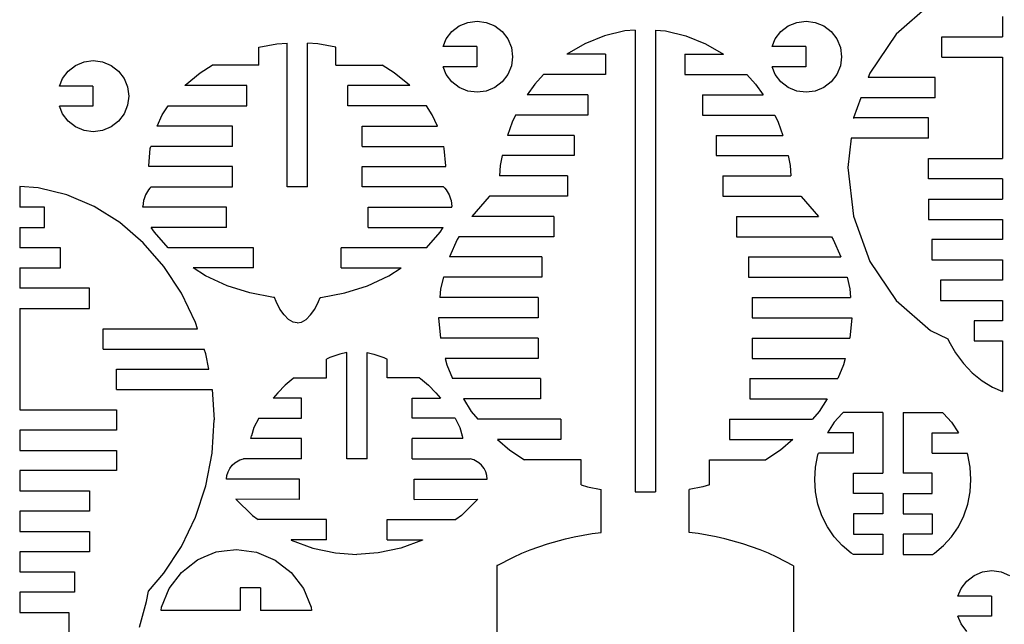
# Model space of a CAD drawing. Extents: x -2556 to 3065, y -2153 to 1951.
# Tile 4 of 10: x -990 to 759, y -774 to 300. Entities that reach past the tile are written whole.
import ezdxf

# ---------------------------------------------------------------- set-up
doc = ezdxf.new("R2010")
doc.units = 0
doc.header["$MEASUREMENT"] = 0
doc.layers.get('0').update_dxf_attribs({"linetype": 'CONTINUOUS'})

msp = doc.modelspace()

# ---------------------------------------------------------------- linework, layer by layer
for p, q in [((628.1, 327.1), (567.1, 273.9)), ((756.1, 305), (756.1, 269)), ((-222.1, 278.5), (-209, 288.6)), ((-209, 288.6), (-193.8, 294.9)), ((-193.8, 294.9), (-177.4, 297)), ((-177.4, 297), (-161.1, 294.9)), ((-161.1, 294.9), (-145.9, 288.6)), ((-145.9, 288.6), (-132.8, 278.5)), ((103.2, 280.9), (85.2, 279.6)), ((103.2, 280.9), (103.2, -538.8)), ((139.2, 280.9), (139.2, -538.8)), ((139.2, 280.9), (157.1, 279.6)), ((362.3, 278.5), (375.4, 288.6)), ((375.4, 288.6), (390.6, 294.9)), ((390.6, 294.9), (407, 297)), ((407, 297), (423.3, 294.9)), ((423.3, 294.9), (438.5, 288.6)), ((438.5, 288.6), (451.6, 278.5)), ((-237.7, 251.9), (-232.1, 265.5)), ((-232.1, 265.5), (-222.1, 278.5)), ((-132.8, 278.5), (-122.8, 265.5)), ((-122.8, 265.5), (-116.5, 250.2)), ((48.8, 271), (13.9, 256.9)), ((85.2, 279.6), (48.8, 271)), ((157.1, 279.6), (193.6, 271)), ((193.6, 271), (228.5, 256.9)), ((346.7, 251.9), (352.3, 265.5)), ((352.3, 265.5), (362.3, 278.5)), ((451.6, 278.5), (461.6, 265.5)), ((461.6, 265.5), (467.9, 250.2)), ((567.1, 273.9), (520.3, 204.6)), ((648.1, 233), (648.1, 269)), ((648.1, 269), (756.1, 269)), ((-565.1, 250.9), (-533.2, 256.7)), ((-565.1, 218.6), (-565.1, 250.9)), ((-533.2, 256.7), (-514.7, 257.8)), ((-514.7, 2.6), (-514.7, 257.8)), ((-460.2, 256.7), (-478.7, 257.8)), ((-478.7, 2.6), (-478.7, 257.8)), ((-428.3, 250.9), (-460.2, 256.7)), ((-428.3, 218.6), (-428.3, 250.9)), ((-178.1, 251.9), (-237.7, 251.9)), ((-178.1, 251.9), (-178.1, 215.9)), ((-116.5, 250.2), (-114.3, 233.9)), ((13.9, 256.9), (-18.1, 238.1)), ((228.5, 256.9), (260.4, 238.1)), ((406.3, 251.9), (346.7, 251.9)), ((406.3, 251.9), (406.3, 215.9)), ((467.9, 250.2), (470.1, 233.9)), ((-114.3, 233.9), (-116.5, 217.6)), ((50.7, 238.1), (-18.1, 238.1)), ((50.7, 238.1), (50.7, 202.1)), ((191.7, 238.1), (260.4, 238.1)), ((191.7, 238.1), (191.7, 202.1)), ((470.1, 233.9), (467.9, 217.6)), ((648.1, 233), (756.1, 233)), ((756.1, 233), (756.1, 53)), ((-903.7, 208.4), (-890.6, 218.5)), ((-890.6, 218.5), (-875.4, 224.8)), ((-875.4, 224.8), (-859, 226.9)), ((-859, 226.9), (-842.7, 224.8)), ((-842.7, 224.8), (-827.5, 218.5)), ((-827.5, 218.5), (-814.4, 208.4)), ((-669, 205.4), (-647.7, 218.6)), ((-565.1, 218.6), (-647.7, 218.6)), ((-428.3, 218.6), (-345.8, 218.6)), ((-324.4, 205.4), (-345.8, 218.6)), ((-178.1, 215.9), (-237.7, 215.9)), ((-232.1, 202.3), (-237.7, 215.9)), ((-116.5, 217.6), (-122.8, 202.3)), ((406.3, 215.9), (346.7, 215.9)), ((352.3, 202.3), (346.7, 215.9)), ((467.9, 217.6), (461.6, 202.3)), ((-919.3, 181.8), (-913.7, 195.4)), ((-913.7, 195.4), (-903.7, 208.4)), ((-814.4, 208.4), (-804.4, 195.4)), ((-804.4, 195.4), (-798.1, 180.1)), ((-695.8, 183.3), (-669, 205.4)), ((-297.7, 183.3), (-324.4, 205.4)), ((-222.1, 189.3), (-232.1, 202.3)), ((-122.8, 202.3), (-132.8, 189.3)), ((-59.3, 202.1), (-75.1, 185.1)), ((50.7, 202.1), (-59.3, 202.1)), ((191.7, 202.1), (301.6, 202.1)), ((301.6, 202.1), (317.4, 185.1)), ((362.3, 189.3), (352.3, 202.3)), ((461.6, 202.3), (451.6, 189.3)), ((520.3, 204.6), (517.5, 197)), ((636.1, 197), (517.5, 197)), ((636.1, 161), (636.1, 197)), ((-859.7, 181.8), (-919.3, 181.8)), ((-859.7, 181.8), (-859.7, 145.8)), ((-798.1, 180.1), (-795.9, 163.8)), ((-696.4, 182.6), (-695.8, 183.3)), ((-586.5, 182.6), (-696.4, 182.6)), ((-586.5, 146.6), (-586.5, 182.6)), ((-297.1, 182.6), (-406.9, 182.6)), ((-406.9, 146.6), (-406.9, 182.6)), ((-297.1, 182.6), (-297.7, 183.3)), ((-209, 179.2), (-222.1, 189.3)), ((-193.8, 172.9), (-209, 179.2)), ((-145.9, 179.2), (-161.1, 172.9)), ((-132.8, 189.3), (-145.9, 179.2)), ((-75.1, 185.1), (-88.2, 166.1)), ((317.4, 185.1), (330.6, 166.1)), ((375.4, 179.2), (362.3, 189.3)), ((390.6, 172.9), (375.4, 179.2)), ((438.5, 179.2), (423.3, 172.9)), ((451.6, 189.3), (438.5, 179.2)), ((-795.9, 163.8), (-798.1, 147.5)), ((-177.4, 170.8), (-193.8, 172.9)), ((-161.1, 172.9), (-177.4, 170.8)), ((19.2, 166.1), (-88.2, 166.1)), ((19.2, 166.1), (19.2, 130.1)), ((223.2, 166.1), (330.6, 166.1)), ((223.2, 166.1), (223.2, 130.1)), ((407, 170.8), (390.6, 172.9)), ((423.3, 172.9), (407, 170.8)), ((504.4, 161), (491.3, 125)), ((636.1, 161), (504.4, 161)), ((-859.7, 145.8), (-919.3, 145.8)), ((-913.7, 132.2), (-919.3, 145.8)), ((-798.1, 147.5), (-804.4, 132.2)), ((-736.5, 130.9), (-726.1, 146.6)), ((-726.1, 146.6), (-586.5, 146.6)), ((-267.3, 146.6), (-406.9, 146.6)), ((-256.9, 130.9), (-267.3, 146.6)), ((-903.7, 119.2), (-913.7, 132.2)), ((-804.4, 132.2), (-814.4, 119.2)), ((-745.7, 110.6), (-736.5, 130.9)), ((-247.8, 110.6), (-256.9, 130.9)), ((-108.9, 130.1), (-115.3, 117.6)), ((19.2, 130.1), (-108.9, 130.1)), ((223.2, 130.1), (351.3, 130.1)), ((351.3, 130.1), (357.6, 117.6)), ((491.3, 125), (490.9, 123.9)), ((491.3, 125), (490.9, 125)), ((624.1, 125), (491.3, 125)), ((624.1, 89), (624.1, 125)), ((-890.6, 109.1), (-903.7, 119.2)), ((-875.4, 102.8), (-890.6, 109.1)), ((-827.5, 109.1), (-842.7, 102.8)), ((-814.4, 119.2), (-827.5, 109.1)), ((-611.9, 110.6), (-745.7, 110.6)), ((-611.9, 74.6), (-611.9, 110.6)), ((-381.5, 74.6), (-381.5, 110.6)), ((-381.5, 110.6), (-247.8, 110.6)), ((-115.3, 117.6), (-123.4, 94.1)), ((357.6, 117.6), (365.7, 94.1)), ((-859, 100.7), (-875.4, 102.8)), ((-842.7, 102.8), (-859, 100.7)), ((-4.8, 94.1), (-123.4, 94.1)), ((-4.8, 94.1), (-4.8, 58.1)), ((247.2, 94.1), (247.2, 58.1)), ((247.2, 94.1), (365.7, 94.1)), ((486.9, 89), (480.9, 37.3)), ((624.1, 89), (486.9, 89)), ((-760.5, 39.9), (-757.8, 71)), ((-757.8, 71), (-756.8, 74.6)), ((-611.9, 74.6), (-756.8, 74.6)), ((-381.5, 74.6), (-236.6, 74.6)), ((-235.7, 71), (-236.6, 74.6)), ((-233, 39.9), (-235.7, 71)), ((-132.7, 58.1), (-136.2, 40.6)), ((-4.8, 58.1), (-132.7, 58.1)), ((247.2, 58.1), (375, 58.1)), ((375, 58.1), (378.5, 40.6)), ((624.1, 17), (624.1, 53)), ((624.1, 53), (756.1, 53)), ((-760.5, 38.6), (-760.5, 39.9)), ((-611.9, 38.6), (-760.5, 38.6)), ((-611.9, 2.6), (-611.9, 38.6)), ((-381.5, 2.6), (-381.5, 38.6)), ((-381.5, 38.6), (-233, 38.6)), ((-233, 38.6), (-233, 39.9)), ((-136.2, 40.6), (-137.4, 22.1)), ((378.5, 40.6), (379.8, 22.1)), ((480.9, 37.3), (490.9, -49.3)), ((-16.8, 22.1), (-137.4, 22.1)), ((-16.8, 22.1), (-16.8, -13.9)), ((259.2, 22.1), (259.2, -13.9)), ((259.2, 22.1), (379.8, 22.1)), ((-957.1, 1), (-989.8, 3.6)), ((-989.8, 3.6), (-989.8, -33.4)), ((-906.3, -11.7), (-957.1, 1)), ((-758.6, 0.1), (-760.9, -2.7)), ((-756.2, 2.6), (-758.6, 0.1)), ((-756.2, 2.6), (-611.9, 2.6)), ((-478.7, 2.6), (-514.7, 2.6)), ((-237.3, 2.6), (-381.5, 2.6)), ((-237.3, 2.6), (-234.8, 0.1)), ((-234.8, 0.1), (-232.6, -2.7)), ((756.1, 17), (624.1, 17)), ((756.1, 17), (756.1, -19)), ((-857.6, -32.4), (-906.3, -11.7)), ((-767.8, -15), (-769, -18.3)), ((-766.4, -11.7), (-767.8, -15)), ((-764.8, -8.6), (-766.4, -11.7)), ((-762.9, -5.6), (-764.8, -8.6)), ((-760.9, -2.7), (-762.9, -5.6)), ((-232.6, -2.7), (-230.5, -5.6)), ((-230.5, -5.6), (-228.7, -8.6)), ((-228.7, -8.6), (-227, -11.7)), ((-227, -11.7), (-225.6, -15)), ((-225.6, -15), (-224.4, -18.3)), ((-156.2, -14.7), (-186.6, -49.9)), ((-155.2, -13.9), (-156.2, -14.7)), ((-16.8, -13.9), (-155.2, -13.9)), ((259.2, -13.9), (397.6, -13.9)), ((397.6, -13.9), (398.5, -14.7)), ((398.5, -14.7), (428.9, -49.9)), ((-945.5, -33.4), (-989.8, -33.4)), ((-945.5, -69.4), (-945.5, -33.4)), ((-811.9, -60.9), (-857.6, -32.4)), ((-769.9, -21.7), (-771.3, -32.2)), ((-771.3, -33.4), (-771.3, -32.2)), ((-622.7, -33.4), (-771.3, -33.4)), ((-769, -18.3), (-769.9, -21.7)), ((-622.7, -69.4), (-622.7, -33.4)), ((-370.7, -69.4), (-370.7, -33.4)), ((-370.7, -33.4), (-222.1, -33.4)), ((-224.4, -18.3), (-223.5, -21.7)), ((-223.5, -21.7), (-222.1, -32.2)), ((-222.1, -33.4), (-222.1, -32.2)), ((624.1, -19), (624.1, -55)), ((624.1, -19), (756.1, -19)), ((-40.8, -49.9), (-186.6, -49.9)), ((-40.8, -49.9), (-40.8, -85.9)), ((283.2, -49.9), (428.9, -49.9)), ((283.2, -49.9), (283.2, -85.9)), ((490.9, -49.3), (520.3, -130)), ((-989.8, -69.4), (-945.5, -69.4)), ((-989.8, -69.4), (-989.8, -105.4)), ((-770.3, -96.5), (-811.9, -60.9)), ((-622.7, -69.4), (-756, -69.4)), ((-750.6, -77.8), (-756, -69.4)), ((-370.7, -69.4), (-237.4, -69.4)), ((-242.8, -77.8), (-237.4, -69.4)), ((624.1, -55), (756.1, -55)), ((756.1, -55), (756.1, -91)), ((-726.3, -105.4), (-750.6, -77.8)), ((-267.1, -105.4), (-242.8, -77.8)), ((-209.6, -85.9), (-212.9, -91.1)), ((-40.8, -85.9), (-209.6, -85.9)), ((283.2, -85.9), (451.9, -85.9)), ((451.9, -85.9), (455.3, -91.1)), ((-733.5, -138.5), (-770.3, -96.5)), ((-212.9, -91.1), (-226.1, -121.9)), ((455.3, -91.1), (468.5, -121.9)), ((756.1, -91), (630.1, -91)), ((630.1, -91), (630.1, -127)), ((-917.3, -105.4), (-989.8, -105.4)), ((-917.3, -141.4), (-917.3, -105.4)), ((-574.7, -105.4), (-726.3, -105.4)), ((-574.7, -141.4), (-574.7, -105.4)), ((-267.1, -105.4), (-418.7, -105.4)), ((-418.7, -141.4), (-418.7, -105.4)), ((-62.1, -121.9), (-226.1, -121.9)), ((-62.1, -121.9), (-62.1, -157.9)), ((304.4, -121.9), (304.4, -157.9)), ((304.4, -121.9), (468.5, -121.9)), ((-702.3, -186), (-733.5, -138.5)), ((520.3, -130), (567.1, -199.3)), ((630.1, -127), (756.1, -127)), ((756.1, -127), (756.1, -163)), ((-989.8, -141.4), (-917.3, -141.4)), ((-989.8, -141.4), (-989.8, -177.4)), ((-574.7, -141.4), (-681.4, -141.4)), ((-659.5, -155.3), (-681.4, -141.4)), ((-621.5, -173), (-659.5, -155.3)), ((-418.7, -141.4), (-312.1, -141.4)), ((-372, -173), (-334, -155.3)), ((-334, -155.3), (-312.1, -141.4)), ((-580.9, -185.8), (-621.5, -173)), ((-412.5, -185.8), (-372, -173)), ((-237.3, -157.9), (-242.5, -178.3)), ((-62.1, -157.9), (-237.3, -157.9)), ((304.4, -157.9), (479.7, -157.9)), ((479.7, -157.9), (484.8, -178.3)), ((756.1, -163), (645.8, -163)), ((645.8, -163), (645.8, -199)), ((-865.7, -177.4), (-989.8, -177.4)), ((-865.7, -213.4), (-865.7, -177.4)), ((-677.4, -238.1), (-702.3, -186)), ((-538.7, -193.7), (-580.9, -185.8)), ((-454.8, -193.7), (-412.5, -185.8)), ((-242.5, -178.3), (-243.8, -193.9)), ((484.8, -178.3), (486.1, -193.9)), ((-537.3, -193.7), (-538.7, -193.7)), ((-534.5, -201), (-537.3, -193.7)), ((-527.7, -214.3), (-534.5, -201)), ((-465.7, -214.3), (-458.9, -201)), ((-458.9, -201), (-456.2, -193.7)), ((-456.2, -193.7), (-454.8, -193.7)), ((-69, -193.9), (-243.8, -193.9)), ((-69, -193.9), (-69, -229.9)), ((311.3, -193.9), (311.3, -229.9)), ((311.3, -193.9), (486.1, -193.9)), ((567.1, -199.3), (628.1, -252.5)), ((645.8, -199), (756.1, -199)), ((756.1, -199), (756.1, -235)), ((-989.8, -213.4), (-865.7, -213.4)), ((-989.8, -213.4), (-989.8, -393.4)), ((-520.2, -224.9), (-527.7, -214.3)), ((-512.3, -232.7), (-520.2, -224.9)), ((-481.2, -232.7), (-473.2, -224.9)), ((-473.2, -224.9), (-465.7, -214.3)), ((-673.7, -249.4), (-677.4, -238.1)), ((-504, -237.4), (-512.3, -232.7)), ((-496.7, -239), (-504, -237.4)), ((-496.7, -239), (-489.5, -237.4)), ((-489.5, -237.4), (-481.2, -232.7)), ((-245.7, -229.9), (-242.5, -265.9)), ((-69, -229.9), (-245.7, -229.9)), ((311.3, -229.9), (488.1, -229.9)), ((488.1, -229.9), (484.8, -265.9)), ((756.1, -235), (705.7, -235)), ((705.7, -235), (705.7, -271)), ((-841.7, -285.4), (-841.7, -249.4)), ((-841.7, -249.4), (-673.7, -249.4)), ((628.1, -252.5), (658.9, -267)), ((-69, -265.9), (-242.5, -265.9)), ((-69, -265.9), (-69, -301.9)), ((311.3, -265.9), (484.8, -265.9)), ((311.3, -265.9), (311.3, -301.9)), ((658.9, -267), (660.7, -271.3)), ((660.7, -271.3), (672.5, -292.1)), ((705.7, -271), (756.1, -271)), ((756.1, -271), (756.1, -360.8)), ((-841.7, -285.4), (-661.9, -285.4)), ((-659.2, -293.8), (-661.9, -285.4)), ((-653.9, -321.4), (-659.2, -293.8)), ((-420.9, -294.7), (-438.7, -300.7)), ((-408.9, -291.7), (-420.9, -294.7)), ((-408.9, -480.4), (-408.9, -291.7)), ((-372.9, -291.7), (-360.9, -294.7)), ((-372.9, -480.4), (-372.9, -291.7)), ((-360.9, -294.7), (-343.1, -300.7)), ((672.5, -292.1), (686.4, -310.9)), ((-438.7, -300.7), (-444.9, -303.4)), ((-444.9, -336.4), (-444.9, -303.4)), ((-343.1, -300.7), (-336.9, -303.4)), ((-336.9, -336.4), (-336.9, -303.4)), ((-234.3, -301.9), (-231.3, -313.7)), ((-69, -301.9), (-234.3, -301.9)), ((-231.3, -313.7), (-220.9, -337.9)), ((311.3, -301.9), (476.6, -301.9)), ((473.6, -313.7), (463.2, -337.9)), ((476.6, -301.9), (473.6, -313.7)), ((686.4, -310.9), (702.2, -327.5)), ((-817.7, -357.4), (-817.7, -321.4)), ((-817.7, -321.4), (-653.9, -321.4)), ((702.2, -327.5), (719.5, -341.7)), ((-518.1, -349.7), (-531.4, -362.9)), ((-503.8, -337.5), (-518.1, -349.7)), ((-502.3, -336.4), (-503.8, -337.5)), ((-502.3, -336.4), (-444.9, -336.4)), ((-279.5, -336.4), (-336.9, -336.4)), ((-279.5, -336.4), (-278, -337.5)), ((-278, -337.5), (-263.7, -349.7)), ((-263.7, -349.7), (-250.4, -362.9)), ((-64.8, -337.9), (-220.9, -337.9)), ((-64.8, -337.9), (-64.8, -373.9)), ((307.2, -337.9), (307.2, -373.9)), ((307.2, -337.9), (463.2, -337.9)), ((719.5, -341.7), (738.2, -353.1)), ((-817.7, -357.4), (-647.8, -357.4)), ((-647.8, -357.4), (-644.4, -411)), ((-531.4, -362.9), (-539.7, -372.4)), ((-250.4, -362.9), (-242.1, -372.4)), ((738.2, -353.1), (756.1, -360.8)), ((-489.3, -372.4), (-539.7, -372.4)), ((-489.3, -408.4), (-489.3, -372.4)), ((-292.5, -408.4), (-292.5, -372.4)), ((-292.5, -372.4), (-242.1, -372.4)), ((-64.8, -373.9), (-201.8, -373.9)), ((-201.8, -373.9), (-187.7, -396.3)), ((307.2, -373.9), (444.2, -373.9)), ((444.2, -373.9), (430.1, -396.3)), ((-989.8, -393.4), (-817.7, -393.4)), ((-817.7, -393.4), (-817.7, -429.4)), ((-187.7, -396.3), (-176, -409.9)), ((430.1, -396.3), (418.3, -409.9)), ((456.8, -415.5), (471, -399.8)), ((471, -399.8), (473.1, -398.1)), ((543.1, -398.1), (473.1, -398.1)), ((543.1, -398.1), (543.1, -506.1)), ((579.1, -398.1), (649.1, -398.1)), ((579.1, -398.1), (579.1, -506.1)), ((651.2, -399.8), (649.1, -398.1)), ((665.4, -415.5), (651.2, -399.8)), ((-648.1, -470.3), (-644.4, -411)), ((-565.2, -408.4), (-573.7, -424.6)), ((-565.2, -408.4), (-489.3, -408.4)), ((-216.6, -408.4), (-292.5, -408.4)), ((-216.6, -408.4), (-208.1, -424.6)), ((-28.8, -409.9), (-176, -409.9)), ((-28.8, -409.9), (-28.8, -445.9)), ((271.2, -409.9), (418.3, -409.9)), ((271.2, -409.9), (271.2, -445.9)), ((456.8, -415.5), (444.7, -434.1)), ((665.4, -415.5), (677.4, -434.1)), ((-817.7, -429.4), (-989.8, -429.4)), ((-989.8, -429.4), (-989.8, -465.4)), ((-573.7, -424.6), (-578.1, -439.3)), ((-208.1, -424.6), (-203.7, -439.3)), ((491.4, -434.1), (444.7, -434.1)), ((491.4, -470.1), (491.4, -434.1)), ((630.8, -470.1), (630.8, -434.1)), ((630.8, -434.1), (677.4, -434.1)), ((-579.3, -444.4), (-578.9, -442)), ((-489.3, -444.4), (-579.3, -444.4)), ((-578.9, -442), (-578.1, -439.3)), ((-489.3, -480.4), (-489.3, -444.4)), ((-292.5, -480.4), (-292.5, -444.4)), ((-202.5, -444.4), (-292.5, -444.4)), ((-202.9, -442), (-203.7, -439.3)), ((-202.5, -444.4), (-202.9, -442)), ((-141, -445.9), (-119, -464.9)), ((-28.8, -445.9), (-141, -445.9)), ((271.2, -445.9), (383.4, -445.9)), ((383.4, -445.9), (361.3, -464.9)), ((-989.8, -465.4), (-817.7, -465.4)), ((-817.7, -465.4), (-817.7, -501.4)), ((-659.2, -528.3), (-648.1, -470.3)), ((-119, -464.9), (-92.9, -481.9)), ((361.3, -464.9), (335.2, -481.9)), ((428.1, -473.4), (429.2, -470.1)), ((491.4, -470.1), (429.2, -470.1)), ((630.8, -470.1), (693, -470.1)), ((694.1, -473.4), (693, -470.1)), ((-612.5, -491.9), (-607.5, -487.3)), ((-607.5, -487.3), (-601.7, -483.7)), ((-601.7, -483.7), (-598.6, -482.4)), ((-598.6, -482.4), (-592, -480.4)), ((-489.3, -480.4), (-592, -480.4)), ((-372.9, -480.4), (-408.9, -480.4)), ((-292.5, -480.4), (-189.8, -480.4)), ((-183.2, -482.4), (-189.8, -480.4)), ((-180.1, -483.7), (-183.2, -482.4)), ((-174.3, -487.3), (-180.1, -483.7)), ((-169.3, -491.9), (-174.3, -487.3)), ((7.2, -481.9), (-92.9, -481.9)), ((7.2, -526.3), (7.2, -481.9)), ((235.2, -526.3), (235.2, -481.9)), ((235.2, -481.9), (335.2, -481.9)), ((423.8, -495.1), (428.1, -473.4)), ((698.4, -495.1), (694.1, -473.4)), ((-817.7, -501.4), (-989.8, -501.4)), ((-989.8, -501.4), (-989.8, -537.4)), ((-621.8, -509.8), (-619.8, -503.3)), ((-619.8, -503.3), (-616.7, -497.3)), ((-616.7, -497.3), (-612.5, -491.9)), ((-165.1, -497.3), (-169.3, -491.9)), ((-162, -503.3), (-165.1, -497.3)), ((-160, -509.8), (-162, -503.3)), ((422.4, -517.2), (423.8, -495.1)), ((491.4, -542.1), (491.4, -506.1)), ((491.4, -506.1), (543.1, -506.1)), ((630.8, -506.1), (579.1, -506.1)), ((630.8, -542.1), (630.8, -506.1)), ((699.8, -517.2), (698.4, -495.1)), ((-622.6, -516.5), (-621.8, -509.8)), ((-492.9, -516.4), (-622.6, -516.5)), ((-492.9, -552.4), (-492.9, -516.4)), ((-288.9, -552.4), (-288.9, -516.4)), ((-288.9, -516.4), (-159.2, -516.5)), ((-159.2, -516.5), (-160, -509.8)), ((423.8, -539.2), (422.4, -517.2)), ((698.4, -539.2), (699.8, -517.2)), ((-989.8, -537.4), (-865.7, -537.4)), ((-865.7, -537.4), (-865.7, -573.4)), ((-677.4, -583.9), (-659.2, -528.3)), ((7.2, -526.3), (18.5, -530)), ((18.5, -530), (43.1, -534.6)), ((43.1, -611.5), (43.1, -534.6)), ((103.2, -538.8), (139.2, -538.8)), ((223.8, -530), (199.3, -534.6)), ((199.3, -611.5), (199.3, -534.6)), ((235.2, -526.3), (223.8, -530)), ((428.1, -560.9), (423.8, -539.2)), ((543.1, -542.1), (491.4, -542.1)), ((543.1, -542.1), (543.1, -578.1)), ((579.1, -542.1), (630.8, -542.1)), ((579.1, -542.1), (579.1, -578.1)), ((694.1, -560.9), (698.4, -539.2)), ((-492.9, -552.4), (-605.6, -552.3)), ((-605.6, -552.3), (-576.5, -581)), ((-288.9, -552.4), (-176.2, -552.3)), ((-176.2, -552.3), (-205.3, -581)), ((-865.7, -573.4), (-989.8, -573.4)), ((-989.8, -573.4), (-989.8, -609.4)), ((435.1, -581.6), (428.1, -560.9)), ((687.1, -581.6), (694.1, -560.9)), ((-702.3, -636.1), (-677.4, -583.9)), ((-576.5, -581), (-566.4, -588.4)), ((-444.9, -588.4), (-566.4, -588.4)), ((-444.9, -624.4), (-444.9, -588.4)), ((-336.9, -624.4), (-336.9, -588.4)), ((-336.9, -588.4), (-215.4, -588.4)), ((-205.3, -581), (-215.4, -588.4)), ((444.7, -601.1), (435.1, -581.6)), ((491.4, -578.1), (491.4, -614.1)), ((543.1, -578.1), (491.4, -578.1)), ((579.1, -578.1), (630.8, -578.1)), ((630.8, -578.1), (630.8, -614.1)), ((677.4, -601.1), (687.1, -581.6)), ((-989.8, -609.4), (-865.7, -609.4)), ((-865.7, -609.4), (-865.7, -645.4)), ((26.9, -613.3), (43.1, -611.5)), ((215.4, -613.3), (199.3, -611.5)), ((456.8, -618.8), (444.7, -601.1)), ((665.4, -618.8), (677.4, -601.1)), ((-444.9, -624.4), (-507.5, -624.4)), ((-507.5, -624.4), (-507.5, -624.8)), ((-507.5, -624.8), (-468.9, -639)), ((-336.9, -624.4), (-274.4, -624.4)), ((-274.4, -624.8), (-312.9, -639)), ((-274.4, -624.4), (-274.4, -624.8)), ((-52.4, -631.1), (-20.4, -622.4)), ((-20.4, -622.4), (-5.2, -618.8)), ((-5.2, -618.8), (10.8, -615.8)), ((10.8, -615.8), (26.9, -613.3)), ((231.5, -615.8), (215.4, -613.3)), ((247.5, -618.8), (231.5, -615.8)), ((262.7, -622.4), (247.5, -618.8)), ((294.7, -631.1), (262.7, -622.4)), ((471, -634.5), (456.8, -618.8)), ((491.4, -614.1), (543.1, -614.1)), ((543.1, -614.1), (543.1, -650.1)), ((630.8, -614.1), (579.1, -614.1)), ((579.1, -614.1), (579.1, -650.1)), ((651.2, -634.5), (665.4, -618.8)), ((-865.7, -645.4), (-989.8, -645.4)), ((-989.8, -645.4), (-989.8, -681.4)), ((-733.5, -683.6), (-702.3, -636.1)), ((-662.1, -654.6), (-640.8, -645.8)), ((-640.8, -645.8), (-626.4, -643.9)), ((-626.4, -643.9), (-605, -641.6)), ((-605, -641.6), (-569.3, -646.3)), ((-569.3, -646.3), (-536.1, -660.1)), ((-468.9, -639), (-428.7, -647.6)), ((-312.9, -639), (-353.1, -647.6)), ((-98, -648.2), (-83, -642)), ((-83, -642), (-52.4, -631.1)), ((325.4, -642), (294.7, -631.1)), ((340.4, -648.2), (325.4, -642)), ((487, -647.8), (471, -634.5)), ((635.1, -647.8), (651.2, -634.5)), ((-693.5, -675.2), (-674.1, -659.6)), ((-674.1, -659.6), (-662.1, -654.6)), ((-536.1, -660.1), (-507.6, -682)), ((-428.7, -647.6), (-390.9, -650.2)), ((-353.1, -647.6), (-390.9, -650.2)), ((-141.7, -669.7), (-112.8, -655)), ((-112.8, -655), (-98, -648.2)), ((355.2, -655), (340.4, -648.2)), ((384.6, -670.3), (355.2, -655)), ((490.9, -650.1), (487, -647.8)), ((543.1, -650.1), (490.9, -650.1)), ((579.1, -650.1), (631.3, -650.1)), ((631.3, -650.1), (635.1, -647.8)), ((-989.8, -681.4), (-892.6, -681.4)), ((-892.6, -681.4), (-892.6, -717.4)), ((-724.3, -710.5), (-702.4, -682)), ((-702.4, -682), (-693.5, -675.2)), ((-507.6, -682), (-485.7, -710.5)), ((-141.7, -669.7), (-142.3, -670)), ((-142.3, -670), (-142.3, -913.9)), ((384.6, -670.3), (384.6, -913.9)), ((705.3, -687.5), (720.5, -681.2)), ((720.5, -681.2), (736.8, -679)), ((736.8, -679), (753.2, -681.2)), ((753.2, -681.2), (768.4, -687.5)), ((-761.3, -715.4), (-733.5, -683.6)), ((682.2, -710.6), (692.2, -697.5)), ((692.2, -697.5), (705.3, -687.5)), ((-764.3, -733.9), (-761.3, -715.4)), ((-738, -743.7), (-724.3, -710.5)), ((-598, -709.4), (-598, -749.5)), ((-562, -709.4), (-598, -709.4)), ((-562, -709.4), (-562, -749.5)), ((-485.7, -710.5), (-471.9, -743.7)), ((676.5, -724.1), (682.2, -710.6)), ((-892.6, -717.4), (-989.8, -717.4)), ((-989.8, -717.4), (-989.8, -753.4)), ((-777, -779.2), (-764.3, -733.9)), ((736.1, -724.1), (676.5, -724.1)), ((736.1, -724.1), (736.1, -760.1)), ((-738.8, -749.5), (-738, -743.7)), ((-598, -749.5), (-738.8, -749.5)), ((-471.4, -749.5), (-562, -749.5)), ((-471.9, -743.7), (-471.4, -749.5)), ((-989.8, -753.4), (-902.5, -753.4)), ((-902.5, -753.4), (-902.5, -789.4)), ((736.1, -760.1), (676.5, -760.1)), ((682.2, -773.7), (676.5, -760.1)), ((692.2, -786.8), (682.2, -773.7))]:
    msp.add_line(p, q)

doc.saveas('drawing.dxf')
